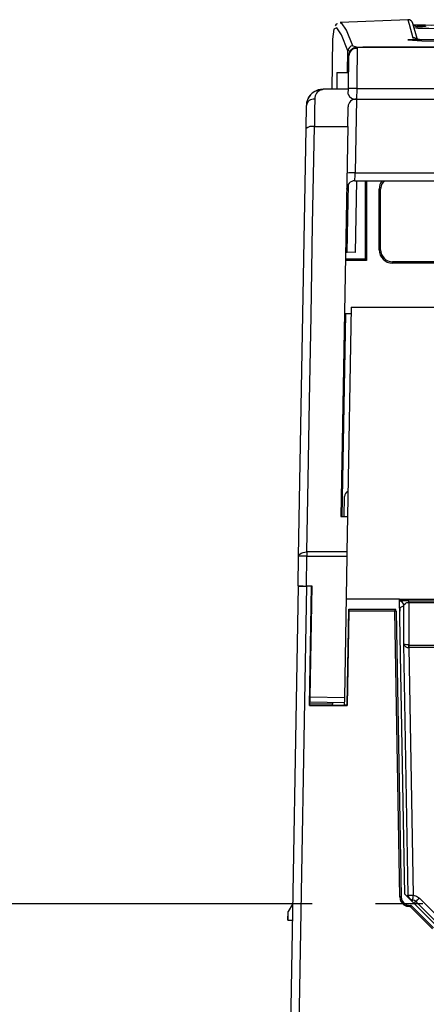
# Model space of a CAD drawing. Header units: millimetres. Extents: x 0 to 838, y 0 to 648.
# Tile 36 of 45: x 656 to 680, y 233 to 292. Entities that reach past the tile are written whole.
import ezdxf

# ---------------------------------------------------------------- set-up
doc = ezdxf.new("R2010")
doc.units = ezdxf.units.MM
doc.header["$LTSCALE"] = 3
doc.linetypes.add('CENTERX2', pattern=[20.32, 12.7, -2.54, 2.54, -2.54])
doc.layers.add('CENTER', color=40, linetype='CENTERX2')
doc.layers.add('DIMENSIONS', color=140, linetype='Continuous', lineweight=25)
doc.styles.add('SLDTEXTSTYLE0', font='TXT', dxfattribs={"width": 0.7})
doc.dimstyles.new('SLDDIMSTYLE0', dxfattribs={"dimtxt": 6.474023, "dimasz": 9.906, "dimexe": 0, "dimexo": 0.0625, "dimgap": 1.618506, "dimtad": 0, "dimtih": 1, "dimtoh": 1, "dimrnd": 1e-09, "dimzin": 12, "dimdsep": 46, "dimtxsty": 'SLDTEXTSTYLE0', "dimsah": 1, "dimcen": 0.09, "dimadec": 0, "dimazin": 3, "dimtfac": 1, "dimtofl": 0, "dimtmove": 0, "dimatfit": 3, "dimfxl": 0, "dimfrac": 2, "dimtolj": 1, "dimtzin": 12, "dimarcsym": 0})

# ---------------------------------------------------------------- blocks, each defined once
blk = doc.blocks.new('_D_17')
at = {"layer": 'DIMENSIONS'}
for p, q in [((673.378, 239.067), (643.578, 239.067)), ((653.103, 239.067), (653.103, 198.265)), ((643.484, 186.526), (641.31, 186.526)), ((641.31, 186.526), (641.31, 176.237)), ((662.723, 186.526), (664.897, 186.526)), ((664.897, 186.526), (664.897, 176.237)), ((641.31, 176.237), (643.484, 176.237)), ((664.897, 176.237), (662.723, 176.237)), ((653.103, 133.985), (653.103, 174.788)), ((669.586, 133.985), (643.578, 133.985))]:
    blk.add_line(p, q, dxfattribs=at)
for points in [[(653.103, 239.067), (651.579, 229.161), (654.627, 229.161)], [(653.103, 133.985), (654.627, 143.891), (651.579, 143.891)]]:
    blk.add_solid(points, dxfattribs=at)
at = {"layer": 'DIMENSIONS', "char_height": 6.35, "attachment_point": 1, "style": 'SLDTEXTSTYLE0'}
for s, insert in [('105.1', (640.792, 196.161)), ('4.14', (643.484, 184.422))]:
    blk.add_mtext(s, dxfattribs=dict(at, insert=insert))

msp = doc.modelspace()

# ---------------------------------------------------------------- linework, layer by layer
for p, q in [((675.068, 292.001), (675.053, 291.994)), ((675.088, 291.946), (675.076, 291.941)), ((679.135, 292.154), (675.086, 292)), ((679.673, 291.032), (679.429, 291.941)), ((679.497, 291.688), (679.717, 291.662)), ((674.599, 290.991), (674.547, 287.985)), ((676.086, 290.485), (676.056, 290.485)), ((676.086, 290.485), (676.085, 290.396)), ((737.956, 290.485), (676.086, 290.485)), ((680.921, 290.963), (679.127, 290.963)), ((675.502, 288.985), (675.524, 290.296)), ((675.552, 288.029), (675.586, 289.994)), ((674.864, 288.985), (674.847, 287.985)), ((674.864, 288.985), (675.569, 288.985)), ((675.546, 287.69), (675.552, 288.029)), ((676.052, 288.029), (676.041, 287.383)), ((676.052, 288.029), (737.99, 288.029)), ((673.951, 287.95), (674.029, 287.985)), ((675.551, 287.985), (674.029, 287.985)), ((673.005, 285.624), (673.029, 287.003)), ((675.507, 285.741), (675.528, 286.935)), ((676.036, 287.383), (675.958, 282.959)), ((676.041, 287.383), (738.002, 287.383)), ((673.505, 285.741), (675.507, 285.741)), ((675.507, 285.741), (675.099, 262.323)), ((672.557, 259.932), (673.005, 285.624)), ((675.958, 282.959), (738.084, 282.959)), ((675.476, 278.194), (675.547, 282.292)), ((675.942, 282.485), (738.1, 282.485)), ((675.976, 278.185), (676.051, 282.485)), ((676.56, 282.485), (676.56, 277.777)), ((676.647, 282.485), (676.647, 277.69)), ((677.401, 278.337), (677.401, 281.99)), ((677.487, 278.337), (677.487, 281.99)), ((675.376, 278.196), (675.476, 278.194)), ((675.976, 278.185), (675.476, 278.194)), ((676.647, 277.69), (675.367, 277.69)), ((676.56, 277.777), (675.368, 277.777)), ((681.171, 277.624), (678.201, 277.624)), ((678.201, 277.537), (678.201, 277.624)), ((681.171, 277.537), (678.201, 277.537)), ((675.373, 274.496), (675.16, 262.323)), ((675.711, 274.496), (675.373, 274.496)), ((675.718, 274.895), (675.499, 262.323)), ((675.718, 274.895), (738.324, 274.895)), ((675.299, 262.323), (675.32, 263.522)), ((675.099, 262.323), (675.499, 262.323)), ((675.499, 262.323), (675.461, 260.192)), ((672.526, 258.158), (672.557, 259.932)), ((673.026, 258.145), (673.057, 259.932)), ((675.461, 260.192), (673.057, 260.192)), ((673.057, 260.192), (673.057, 259.932)), ((673.057, 259.932), (675.457, 259.932)), ((675.457, 259.932), (675.309, 251.431)), ((675.461, 260.192), (675.457, 259.932)), ((672.526, 258.136), (672.052, 230.985)), ((672.526, 258.158), (672.526, 258.136)), ((673.025, 258.131), (672.552, 230.985)), ((673.333, 258.131), (673.025, 258.131)), ((673.376, 258.138), (673.026, 258.145)), ((673.208, 250.98), (673.333, 258.131)), ((673.259, 251.467), (673.376, 258.138)), ((673.337, 258.139), (673.333, 258.131)), ((678.624, 257.35), (675.412, 257.35)), ((678.931, 239.648), (678.624, 257.35)), ((678.624, 257.35), (724.606, 257.35)), ((679.181, 257.266), (724.606, 257.266)), ((675.482, 250.981), (675.582, 256.756)), ((675.582, 256.756), (675.58, 256.644)), ((675.582, 256.756), (678.336, 256.756)), ((678.336, 256.756), (678.337, 256.644)), ((678.882, 256.965), (678.636, 256.841)), ((678.887, 254.67), (678.882, 256.965)), ((679.181, 257.165), (679.187, 254.642)), ((679.181, 257.165), (724.606, 257.165)), ((673.31, 255.285), (673.331, 256.484)), ((673.347, 256.516), (673.331, 256.484)), ((673.331, 256.484), (673.347, 256.484)), ((675.58, 256.644), (675.482, 250.98)), ((678.337, 256.644), (675.58, 256.644)), ((678.634, 239.469), (678.337, 256.644)), ((678.423, 256.646), (678.72, 239.47)), ((673.244, 251.049), (673.317, 255.285)), ((673.326, 255.285), (673.31, 255.285)), ((679.148, 239.574), (678.887, 254.67)), ((679.187, 254.642), (679.139, 254.603)), ((679.187, 254.594), (679.139, 254.603)), ((679.139, 254.603), (724.606, 254.603)), ((679.187, 254.594), (679.191, 254.594)), ((679.189, 254.449), (679.191, 254.449)), ((679.191, 254.594), (679.191, 254.449)), ((679.191, 254.594), (724.606, 254.594)), ((679.191, 254.449), (679.448, 239.574)), ((724.606, 254.449), (679.191, 254.449)), ((673.254, 251.162), (673.259, 251.467)), ((675.309, 251.431), (673.259, 251.467)), ((675.309, 251.431), (675.307, 251.345)), ((673.244, 251.049), (673.208, 250.98)), ((673.208, 250.98), (675.482, 250.98)), ((674.602, 251.049), (673.244, 251.049)), ((675.303, 251.126), (673.254, 251.162)), ((674.601, 251.002), (674.602, 251.049)), ((674.603, 251.138), (674.602, 251.049)), ((674.901, 251), (675.301, 251)), ((675.307, 251.345), (675.301, 250.981)), ((675.482, 250.981), (675.301, 250.981)), ((675.482, 250.981), (675.482, 250.98)), ((680.905, 237.674), (678.931, 239.648)), ((679.051, 239.528), (679.148, 239.574)), ((672.192, 239.03), (671.93, 238.6)), ((679.233, 238.966), (679.281, 238.966)), ((679.233, 238.966), (679.233, 238.879)), ((679.281, 238.966), (679.281, 238.879)), ((679.342, 238.94), (679.281, 238.879)), ((679.342, 238.94), (680.666, 237.616)), ((679.419, 239.281), (679.346, 239.234)), ((679.493, 239.086), (679.601, 239.195)), ((679.601, 239.195), (680.926, 237.87)), ((679.813, 239.402), (680.719, 238.496)), ((671.921, 238.085), (671.93, 238.6)), ((671.93, 238.6), (671.921, 238.585)), ((671.921, 238.585), (671.921, 238.085)), ((679.281, 238.879), (679.233, 238.879)), ((680.605, 237.555), (679.281, 238.879)), ((671.921, 238.085), (672.176, 238.085))]:
    msp.add_line(p, q)
at = {"flags": 128}
for points in [[(679.129, 292.158), (679.128, 292.163), (679.205, 291.889), (679.423, 291.081)], [(674.708, 291.608), (674.676, 291.593), (674.599, 290.991)], [(675.524, 290.296), (675.139, 291.245), (674.856, 291.678), (674.708, 291.608)], [(674.887, 291.919), (674.812, 291.885), (674.747, 291.785)], [(675.818, 290.588), (675.43, 291.542), (675.143, 291.973), (675.088, 291.946)], [(679.43, 291.847), (679.707, 291.708), (679.7, 291.815), (679.969, 291.793), (680.141, 291.777), (680.182, 291.769), (680.187, 291.767), (680.189, 291.766), (680.19, 291.765), (680.191, 291.764), (680.192, 291.764), (680.192, 291.763), (680.192, 291.763), (680.192, 291.762), (680.192, 291.761), (680.19, 291.759), (680.187, 291.757), (680.133, 291.745), (679.995, 291.729), (679.707, 291.708)], [(676.085, 290.396), (676.084, 290.309), (676.076, 289.768), (676.067, 289.106), (676.06, 288.618), (676.052, 288.029)], [(701.849, 290.525), (700.886, 290.525), (688.621, 290.524), (676.418, 290.522)], [(679.127, 290.963), (679.957, 290.902), (680.921, 290.883)], [(675.643, 290.265), (675.597, 290.271), (675.524, 290.296)], [(673.529, 287.396), (673.52, 286.735), (673.505, 285.741)], [(673.057, 260.192), (673.133, 264.538), (673.216, 269.264), (673.306, 274.373), (673.402, 279.868), (673.505, 285.741)], [(677.69, 282.485), (677.543, 282.264), (677.487, 281.99)], [(672.557, 259.932), (672.593, 260.03), (672.631, 260.069), (672.705, 260.118), (672.827, 260.164), (672.928, 260.184), (673.057, 260.192)], [(678.636, 256.841), (678.635, 256.826), (678.635, 256.783)], [(678.635, 256.783), (678.635, 256.72), (678.636, 256.644)], [(678.882, 256.965), (678.907, 257.042), (678.972, 257.107), (679.019, 257.132), (679.071, 257.15), (679.126, 257.161), (679.181, 257.165)], [(679.448, 239.574), (679.645, 239.52), (679.813, 239.402)], [(679.233, 238.879), (679.061, 238.904), (678.903, 238.979)], [(679.601, 239.195), (679.517, 239.254), (679.419, 239.281)]]:
    msp.add_lwpolyline(points, dxfattribs=at)
for centre, radius, start, end in [((679.139, 291.862), 0.301, 15.03433, 92.0096), ((680.539, 323.041), 31.198, 268.00049, 273.39054), ((680.886, 324.903), 33.262, 267.98509, 272.60525), ((680.245, 293.899), 2.935, 253.73812, 275.44672), ((679.43, 290.781), 0.3, 56.21636, 91.22982), ((675.825, 290.288), 0.301, 91.16214, 178.52519), ((676.056, 289.985), 0.5, 90, 179), ((676.014, 290.026), 0.418, 80.20059, 159.04445), ((676.086, 289.985), 0.5, 90, 123.37971), ((676.272, 291.934), 1.42, 251.37685, 275.89635), ((676.494, 290.467), 0.0938, 144.36246, 168.78498), ((676.086, 289.985), 0.5, 138.92138, 179), ((675.802, 280.865), 7.168, 88.00162, 91.99838), ((673.973, 287.017), 0.944, 96.90189, 180.86204), ((674.021, 287.003), 0.983, 89.53559, 156.23807), ((674.051, 287.437), 0.523, 101.03389, 184.5436), ((675.981, 287.839), 0.46, 198.98513, 276.82563), ((673.483, 286.941), 0.457, 84.1394, 172.20647), ((675.998, 286.914), 0.47, 85.35757, 177.50656), ((673.379, 285.156), 0.599, 77.82801, 128.58684), ((675.792, 280.556), 2.409, 86.03796, 97.95839), ((573.386, 286.303), 102.627, 357.86826, 358.13296), ((675.942, 281.985), 0.5, 90, 179), ((678.123, 282.012), 0.722, 139.04304, 181.69293), ((677.402, 265.448), 16.542, 89.70339, 90.00252), ((678.201, 278.337), 0.8, 180, 270), ((677.402, 261.795), 16.542, 89.70339, 90.00252), ((678.203, 278.339), 0.715, 180.14562, 269.85333), ((672.807, 252.768), 7.168, 88.00162, 91.99838), ((672.9, 272.444), 14.314, 268.49934, 270.50036), ((679.104, 231.955), 25.311, 89.82662, 91.08261), ((662.453, 257.171), 16.728, 359.97946, 0.32609), ((678.322, 256.655), 0.101, 354.5411, 82.22193), ((678.582, 256.96), 0.3, 1.01619, 81.65709), ((678.336, 256.836), 0.3, 1.01723, 9.62538), ((678.483, 256.778), 0.152, 2.00479, 7.61078), ((678.623, 240.105), 16.542, 90.69442, 90.99354), ((679.166, 254.733), 0.285, 192.79104, 274.68921), ((679.115, 255.501), 0.861, 254.65316, 274.76539), ((642.306, 254.151), 36.884, 0.46198, 0.68845), ((679.448, 239.58), 0.3, 181.01429, 264.30095), ((679.298, 244.049), 4.477, 268.08938, 271.92785), ((644.875, 242.93), 34.736, 353.96939, 354.45562), ((678.921, 222.929), 16.542, 90.69442, 90.99354), ((679.232, 239.478), 0.598, 180.89714, 236.62584), ((679.237, 239.481), 0.517, 181.19771, 236.32357), ((703.758, 222.548), 29.796, 146.36642, 146.53212), ((679.234, 239.481), 0.516, 236.6117, 269.93068), ((679.281, 238.879), 0.0864, 45.00324, 90.00075), ((675.41, 243.702), 6.155, 312.91588, 315.67436)]:
    msp.add_arc(centre, radius, start, end)
for centre, major_axis, ratio, start_param, end_param in [((675.916, 280.225), (0.125, 7.158), 0.069842, 0.001224, 0.010761), ((676.647, 277.685), (0.3, -0.3), 0.008727, 1.579523, 1.871535), ((675.62, 263.516), (-0.006, -0.328), 0.915292, 3.481537, 4.712389), ((673.026, 258.149), (0.5, -0.009), 0.008731, 3.141593, 4.712084), ((674.901, 251.002), (0.3, 0), 0.008728, 3.14144, 4.711932)]:
    msp.add_ellipse(centre, major_axis=major_axis, ratio=ratio, start_param=start_param, end_param=end_param)
at = {"layer": 'CENTER'}
msp.add_line((725.74, 239.067), (677.188, 239.067), dxfattribs=at)

# ---------------------------------------------------------------- dimensions: what is measured, and where the dimension line sits
at = {"layer": 'DIMENSIONS'}
dim = msp.add_linear_dim(base=(653.103, 133.985), p1=(677.188, 239.067), p2=(673.396, 133.985), angle=90, dimstyle='SLDDIMSTYLE0', dxfattribs=at)
dim.commit()
dim.dimension.update_dxf_attribs({"geometry": '_D_17', "text_midpoint": (653.103, 186.526), "dimtype": 160})

doc.saveas('drawing.dxf')
